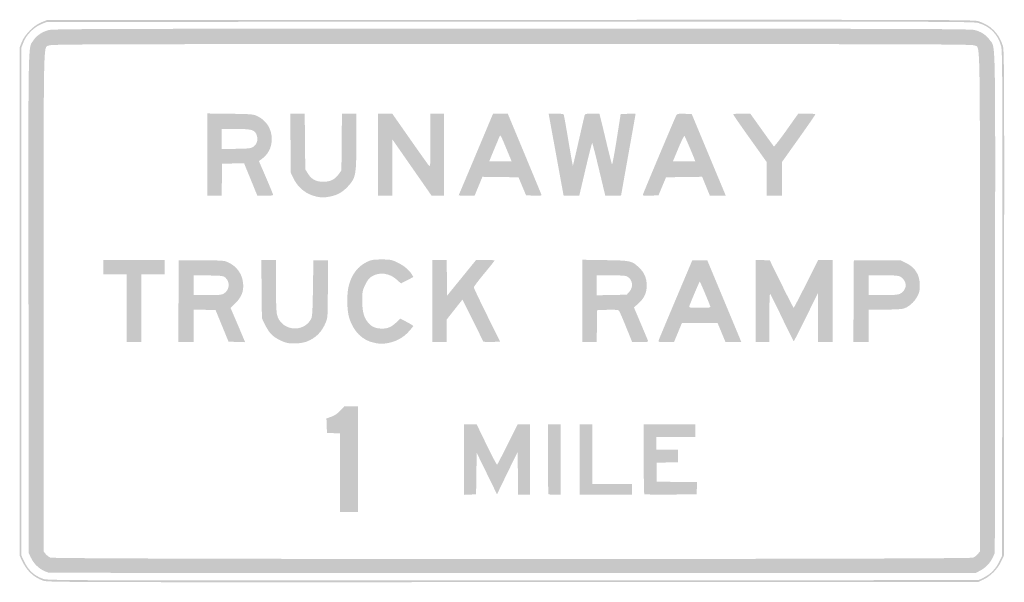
# Model space of a CAD drawing. Header units: inches. Extents: x -42 to 42, y -24 to 24.
import ezdxf

# ---------------------------------------------------------------- set-up
doc = ezdxf.new("R2010")
doc.units = ezdxf.units.IN
doc.header["$MEASUREMENT"] = 0

msp = doc.modelspace()

# ---------------------------------------------------------------- hatches: boundary and pattern name
h = msp.add_hatch(color=7)
edge = h.paths.add_edge_path()
edge.add_spline(control_points=[(-39.97, -23.848), (-40.769, -23.56), (-41.35, -23.01), (-41.745, -22.169)], knot_values=[0, 0, 0, 0, 1, 1, 1, 1], degree=3, periodic=0)
edge.add_line((-41.745, -22.169), (-41.952, -21.727))
edge.add_line((-41.952, -21.727), (-41.952, -0.039))
edge.add_line((-41.952, -0.039), (-41.952, 21.65))
edge.add_line((-41.952, 21.65), (-41.766, 22.112))
edge.add_spline(control_points=[(-41.766, 22.112), (-41.51, 22.751), (-40.741, 23.519), (-40.103, 23.776)], knot_values=[0, 0, 0, 0, 1, 1, 1, 1], degree=3, periodic=0)
edge.add_line((-40.103, 23.776), (-39.64, 23.961))
edge.add_line((-39.64, 23.961), (-0.156, 23.981))
edge.add_spline(control_points=[(-0.156, 23.981), (35.767, 23.999), (39.368, 23.99), (39.755, 23.878), (40.79, 23.579), (41.565, 22.803), (41.868, 21.762), (41.98, 21.375), (41.99, 19.383), (41.972, -0.195)], knot_values=[0, 0, 0, 0, 1, 1, 1, 2, 2, 2, 3, 3, 3, 3], degree=3, periodic=0)
edge.add_line((41.972, -0.195), (41.952, -21.727))
edge.add_line((41.952, -21.727), (41.712, -22.233))
edge.add_spline(control_points=[(41.712, -22.233), (41.417, -22.857), (40.84, -23.448), (40.241, -23.742)], knot_values=[0, 0, 0, 0, 1, 1, 1, 1], degree=3, periodic=0)
edge.add_line((40.241, -23.742), (39.795, -23.961))
edge.add_line((39.795, -23.961), (0.116, -23.978))
edge.add_spline(control_points=[(0.116, -23.978), (-38.705, -23.994), (-39.572, -23.992), (-39.97, -23.848)], knot_values=[0, 0, 0, 0, 1, 1, 1, 1], degree=3, periodic=0)
edge = h.paths.add_edge_path(flags=0)
edge.add_spline(control_points=[(40.231, -23.593), (40.812, -23.308), (41.269, -22.838), (41.559, -22.228)], knot_values=[0, 0, 0, 0, 1, 1, 1, 1], degree=3, periodic=0)
edge.add_line((41.559, -22.228), (41.798, -21.727))
edge.add_line((41.798, -21.727), (41.818, -0.195))
edge.add_spline(control_points=[(41.818, -0.195), (41.836, 19.383), (41.826, 21.375), (41.714, 21.762), (41.417, 22.783), (40.77, 23.431), (39.755, 23.724), (39.368, 23.835), (35.767, 23.845), (-0.156, 23.827)], knot_values=[0, 0, 0, 0, 1, 1, 1, 2, 2, 2, 3, 3, 3, 3], degree=3, periodic=0)
edge.add_line((-0.156, 23.827), (-39.64, 23.807))
edge.add_line((-39.64, 23.807), (-40.102, 23.621))
edge.add_spline(control_points=[(-40.102, 23.621), (-40.726, 23.37), (-41.361, 22.736), (-41.612, 22.112)], knot_values=[0, 0, 0, 0, 1, 1, 1, 1], degree=3, periodic=0)
edge.add_line((-41.612, 22.112), (-41.798, 21.65))
edge.add_line((-41.798, 21.65), (-41.798, -0.039))
edge.add_line((-41.798, -0.039), (-41.798, -21.727))
edge.add_line((-41.798, -21.727), (-41.621, -22.112))
edge.add_spline(control_points=[(-41.621, -22.112), (-41.237, -22.948), (-40.751, -23.413), (-39.965, -23.696), (-39.574, -23.837), (-38.544, -23.84), (0.116, -23.824)], knot_values=[0, 0, 0, 0, 1, 1, 1, 2, 2, 2, 2], degree=3, periodic=0)
edge.add_line((0.116, -23.824), (39.795, -23.807))
edge.add_line((39.795, -23.807), (40.231, -23.593))
h = msp.add_hatch(color=7)
edge = h.paths.add_edge_path()
edge.add_spline(control_points=[(-39.525, -23.158), (-40.193, -22.953), (-40.722, -22.489), (-41.019, -21.847)], knot_values=[0, 0, 0, 0, 1, 1, 1, 1], degree=3, periodic=0)
edge.add_line((-41.019, -21.847), (-41.181, -21.496))
edge.add_line((-41.181, -21.496), (-41.201, -0.236))
edge.add_spline(control_points=[(-41.201, -0.236), (-41.223, 23.015), (-41.251, 21.527), (-40.784, 22.233), (-40.511, 22.646), (-40.03, 22.969), (-39.477, 23.113), (-39.081, 23.216), (-34.546, 23.23), (0, 23.23), (34.308, 23.23), (39.083, 23.216), (39.47, 23.115), (40.029, 22.969), (40.44, 22.698), (40.747, 22.27), (41.257, 21.56), (41.224, 23.204), (41.201, -0.236)], knot_values=[0, 0, 0, 0, 1, 1, 1, 2, 2, 2, 3, 3, 3, 4, 4, 4, 5, 5, 5, 6, 6, 6, 6], degree=3, periodic=0)
edge.add_line((41.201, -0.236), (41.181, -21.496))
edge.add_line((41.181, -21.496), (41.019, -21.847))
edge.add_spline(control_points=[(41.019, -21.847), (40.792, -22.338), (40.414, -22.742), (39.956, -22.984)], knot_values=[0, 0, 0, 0, 1, 1, 1, 1], degree=3, periodic=0)
edge.add_line((39.956, -22.984), (39.563, -23.191))
edge.add_line((39.563, -23.191), (0.116, -23.204))
edge.add_spline(control_points=[(0.116, -23.204), (-21.581, -23.211), (-39.419, -23.19), (-39.525, -23.158)], knot_values=[0, 0, 0, 0, 1, 1, 1, 1], degree=3, periodic=0)
edge = h.paths.add_edge_path(flags=0)
edge.add_spline(control_points=[(39.322, -21.891), (39.462, -21.832), (39.651, -21.689), (39.743, -21.572)], knot_values=[0, 0, 0, 0, 1, 1, 1, 1], degree=3, periodic=0)
edge.add_line((39.743, -21.572), (39.91, -21.36))
edge.add_line((39.91, -21.36), (39.91, -0.063))
edge.add_spline(control_points=[(39.91, -0.063), (39.91, 23.355), (39.948, 21.545), (39.45, 21.803), (39.249, 21.907), (34.91, 21.92), (0, 21.92), (-34.91, 21.92), (-39.249, 21.907), (-39.45, 21.803), (-39.948, 21.545), (-39.91, 23.355), (-39.91, -0.063)], knot_values=[0, 0, 0, 0, 1, 1, 1, 2, 2, 2, 3, 3, 3, 4, 4, 4, 4], degree=3, periodic=0)
edge.add_line((-39.91, -0.063), (-39.91, -21.36))
edge.add_line((-39.91, -21.36), (-39.743, -21.572))
edge.add_spline(control_points=[(-39.743, -21.572), (-39.652, -21.688), (-39.47, -21.83), (-39.339, -21.887), (-38.979, -22.044), (38.946, -22.047), (39.322, -21.891)], knot_values=[0, 0, 0, 0, 1, 1, 1, 2, 2, 2, 2], degree=3, periodic=0)
h = msp.add_hatch(color=7)
edge = h.paths.add_edge_path()
edge.add_line((-25.965, 12.487), (-25.965, 15.999))
edge.add_line((-25.965, 15.999), (-24.019, 15.974))
edge.add_spline(control_points=[(-24.019, 15.974), (-22.229, 15.951), (-22.046, 15.936), (-21.72, 15.785), (-20.919, 15.414), (-20.457, 14.682), (-20.463, 13.791), (-20.467, 13.064), (-20.781, 12.478), (-21.393, 12.057)], knot_values=[0, 0, 0, 0, 1, 1, 1, 2, 2, 2, 3, 3, 3, 3], degree=3, periodic=0)
edge.add_line((-21.393, 12.057), (-21.559, 11.942))
edge.add_line((-21.559, 11.942), (-20.95, 10.529))
edge.add_spline(control_points=[(-20.95, 10.529), (-20.615, 9.752), (-20.34, 9.084), (-20.34, 9.046), (-20.34, 9.007), (-20.644, 8.976), (-21.014, 8.976)], knot_values=[0, 0, 0, 0, 1, 1, 1, 2, 2, 2, 2], degree=3, periodic=0)
edge.add_line((-21.014, 8.976), (-21.689, 8.976))
edge.add_line((-21.689, 8.976), (-21.868, 9.419))
edge.add_spline(control_points=[(-21.868, 9.419), (-21.967, 9.663), (-22.223, 10.288), (-22.436, 10.808)], knot_values=[0, 0, 0, 0, 1, 1, 1, 1], degree=3, periodic=0)
edge.add_line((-22.436, 10.808), (-22.824, 11.754))
edge.add_line((-22.824, 11.754), (-23.759, 11.733))
edge.add_line((-23.759, 11.733), (-24.693, 11.711))
edge.add_line((-24.693, 11.711), (-24.714, 10.343))
edge.add_line((-24.714, 10.343), (-24.735, 8.976))
edge.add_line((-24.735, 8.976), (-25.35, 8.976))
edge.add_line((-25.35, 8.976), (-25.965, 8.976))
edge.add_line((-25.965, 8.976), (-25.965, 12.487))
edge = h.paths.add_edge_path(flags=0)
edge.add_spline(control_points=[(-22.162, 13.088), (-21.793, 13.242), (-21.602, 13.673), (-21.722, 14.076), (-21.88, 14.603), (-22.101, 14.677), (-23.518, 14.677)], knot_values=[0, 0, 0, 0, 1, 1, 1, 2, 2, 2, 2], degree=3, periodic=0)
edge.add_line((-23.518, 14.677), (-24.732, 14.677))
edge.add_line((-24.732, 14.677), (-24.732, 13.83))
edge.add_line((-24.732, 13.83), (-24.732, 12.982))
edge.add_line((-24.732, 12.982), (-23.574, 12.982))
edge.add_spline(control_points=[(-23.574, 12.982), (-22.765, 12.982), (-22.339, 13.014), (-22.162, 13.088)], knot_values=[0, 0, 0, 0, 1, 1, 1, 1], degree=3, periodic=0)
h = msp.add_hatch(color=7)
edge = h.paths.add_edge_path()
edge.add_spline(control_points=[(-16.639, 8.906), (-17.499, 9.075), (-18.242, 9.67), (-18.633, 10.503)], knot_values=[0, 0, 0, 0, 1, 1, 1, 1], degree=3, periodic=0)
edge.add_line((-18.633, 10.503), (-18.838, 10.941))
edge.add_line((-18.838, 10.941), (-18.862, 13.464))
edge.add_line((-18.862, 13.464), (-18.886, 15.987))
edge.add_line((-18.886, 15.987), (-18.269, 15.987))
edge.add_line((-18.269, 15.987), (-17.652, 15.987))
edge.add_line((-17.652, 15.987), (-17.629, 13.612))
edge.add_line((-17.629, 13.612), (-17.605, 11.236))
edge.add_line((-17.605, 11.236), (-17.374, 10.864))
edge.add_spline(control_points=[(-17.374, 10.864), (-17.071, 10.377), (-16.681, 10.17), (-16.064, 10.17), (-15.481, 10.17), (-15.069, 10.374), (-14.754, 10.819)], knot_values=[0, 0, 0, 0, 1, 1, 1, 2, 2, 2, 2], degree=3, periodic=0)
edge.add_line((-14.754, 10.819), (-14.523, 11.146))
edge.add_line((-14.523, 11.146), (-14.501, 13.567))
edge.add_line((-14.501, 13.567), (-14.479, 15.987))
edge.add_line((-14.479, 15.987), (-13.865, 15.987))
edge.add_line((-13.865, 15.987), (-13.252, 15.987))
edge.add_line((-13.252, 15.987), (-13.252, 13.575))
edge.add_spline(control_points=[(-13.252, 13.575), (-13.252, 10.723), (-13.291, 10.516), (-13.966, 9.778), (-14.416, 9.285), (-14.881, 9.024), (-15.523, 8.906), (-16.035, 8.811), (-16.154, 8.811), (-16.639, 8.906)], knot_values=[0, 0, 0, 0, 1, 1, 1, 2, 2, 2, 3, 3, 3, 3], degree=3, periodic=0)
h = msp.add_hatch(color=7)
edge = h.paths.add_edge_path()
edge.add_line((-11.403, 12.482), (-11.403, 15.987))
edge.add_line((-11.403, 15.987), (-10.797, 15.987))
edge.add_line((-10.797, 15.987), (-10.192, 15.987))
edge.add_line((-10.192, 15.987), (-8.712, 13.87))
edge.add_spline(control_points=[(-8.712, 13.87), (-7.897, 12.706), (-7.166, 11.674), (-7.085, 11.578), (-6.941, 11.405), (-6.939, 11.435), (-6.937, 13.695)], knot_values=[0, 0, 0, 0, 1, 1, 1, 2, 2, 2, 2], degree=3, periodic=0)
edge.add_line((-6.937, 13.695), (-6.934, 15.987))
edge.add_line((-6.934, 15.987), (-6.356, 15.987))
edge.add_line((-6.356, 15.987), (-5.778, 15.987))
edge.add_line((-5.778, 15.987), (-5.778, 12.482))
edge.add_line((-5.778, 12.482), (-5.778, 8.976))
edge.add_line((-5.778, 8.976), (-6.304, 8.976))
edge.add_line((-6.304, 8.976), (-6.83, 8.976))
edge.add_line((-6.83, 8.976), (-8.5, 11.375))
edge.add_line((-8.5, 11.375), (-10.17, 13.773))
edge.add_line((-10.17, 13.773), (-10.17, 11.375))
edge.add_line((-10.17, 11.375), (-10.17, 8.976))
edge.add_line((-10.17, 8.976), (-10.787, 8.976))
edge.add_line((-10.787, 8.976), (-11.403, 8.976))
edge.add_line((-11.403, 8.976), (-11.403, 12.482))
h = msp.add_hatch(color=7)
edge = h.paths.add_edge_path()
edge.add_spline(control_points=[(-4.523, 9.034), (-4.505, 9.065), (-3.839, 10.643), (-3.043, 12.539)], knot_values=[0, 0, 0, 0, 1, 1, 1, 1], degree=3, periodic=0)
edge.add_line((-3.043, 12.539), (-1.594, 15.987))
edge.add_line((-1.594, 15.987), (-0.968, 15.987))
edge.add_line((-0.968, 15.987), (-0.343, 15.987))
edge.add_line((-0.343, 15.987), (1.06, 12.616))
edge.add_spline(control_points=[(1.06, 12.616), (1.831, 10.762), (2.485, 9.183), (2.512, 9.108), (2.557, 8.981), (2.507, 8.971), (1.89, 8.992)], knot_values=[0, 0, 0, 0, 1, 1, 1, 2, 2, 2, 2], degree=3, periodic=0)
edge.add_line((1.89, 8.992), (1.218, 9.014))
edge.add_line((1.218, 9.014), (0.895, 9.785))
edge.add_line((0.895, 9.785), (0.572, 10.555))
edge.add_line((0.572, 10.555), (-0.966, 10.575))
edge.add_line((-0.966, 10.575), (-2.504, 10.595))
edge.add_line((-2.504, 10.595), (-2.838, 9.786))
edge.add_line((-2.838, 9.786), (-3.173, 8.976))
edge.add_line((-3.173, 8.976), (-3.864, 8.976))
edge.add_spline(control_points=[(-3.864, 8.976), (-4.244, 8.976), (-4.54, 9.002), (-4.523, 9.034)], knot_values=[0, 0, 0, 0, 1, 1, 1, 1], degree=3, periodic=0)
edge = h.paths.add_edge_path(flags=0)
edge.add_spline(control_points=[(-0.423, 12.904), (-0.974, 14.231), (-0.971, 14.226), (-1.067, 13.984), (-1.109, 13.878), (-1.253, 13.531), (-1.387, 13.213), (-1.521, 12.896), (-1.696, 12.471), (-1.777, 12.27)], knot_values=[0, 0, 0, 0, 1, 1, 1, 2, 2, 2, 3, 3, 3, 3], degree=3, periodic=0)
edge.add_line((-1.777, 12.27), (-1.924, 11.904))
edge.add_line((-1.924, 11.904), (-0.966, 11.904))
edge.add_line((-0.966, 11.904), (-0.008, 11.904))
edge.add_line((-0.008, 11.904), (-0.423, 12.904))
h = msp.add_hatch(color=7)
edge = h.paths.add_edge_path()
edge.add_spline(control_points=[(3.819, 12.27), (3.489, 14.081), (3.201, 15.659), (3.179, 15.775)], knot_values=[0, 0, 0, 0, 1, 1, 1, 1], degree=3, periodic=0)
edge.add_line((3.179, 15.775), (3.14, 15.987))
edge.add_line((3.14, 15.987), (3.761, 15.987))
edge.add_spline(control_points=[(3.761, 15.987), (4.103, 15.987), (4.401, 15.957), (4.424, 15.921), (4.446, 15.884), (4.627, 14.879), (4.826, 13.686), (5.025, 12.494), (5.197, 11.527), (5.208, 11.539), (5.22, 11.551), (5.442, 12.495), (5.702, 13.639), (5.962, 14.782), (6.192, 15.778), (6.213, 15.852), (6.245, 15.966), (6.346, 15.987), (6.859, 15.987)], knot_values=[0, 0, 0, 0, 1, 1, 1, 2, 2, 2, 3, 3, 3, 4, 4, 4, 5, 5, 5, 6, 6, 6, 6], degree=3, periodic=0)
edge.add_line((6.859, 15.987), (7.466, 15.987))
edge.add_line((7.466, 15.987), (7.536, 15.735))
edge.add_spline(control_points=[(7.536, 15.735), (7.574, 15.597), (7.806, 14.634), (8.052, 13.597), (8.298, 12.56), (8.521, 11.685), (8.548, 11.654), (8.575, 11.622), (8.752, 12.576), (8.941, 13.773)], knot_values=[0, 0, 0, 0, 1, 1, 1, 2, 2, 2, 3, 3, 3, 3], degree=3, periodic=0)
edge.add_line((8.941, 13.773), (9.284, 15.949))
edge.add_line((9.284, 15.949), (9.92, 15.971))
edge.add_spline(control_points=[(9.92, 15.971), (10.269, 15.983), (10.555, 15.98), (10.555, 15.964), (10.555, 15.947), (10.278, 14.387), (9.939, 12.496), (9.6, 10.605), (9.323, 9.039), (9.323, 9.017), (9.323, 8.994), (9.019, 8.976), (8.648, 8.976)], knot_values=[0, 0, 0, 0, 1, 1, 1, 2, 2, 2, 3, 3, 3, 4, 4, 4, 4], degree=3, periodic=0)
edge.add_line((8.648, 8.976), (7.974, 8.976))
edge.add_line((7.974, 8.976), (7.438, 11.216))
edge.add_spline(control_points=[(7.438, 11.216), (7.144, 12.447), (6.883, 13.467), (6.859, 13.482), (6.835, 13.497), (6.576, 12.489), (6.284, 11.243)], knot_values=[0, 0, 0, 0, 1, 1, 1, 2, 2, 2, 2], degree=3, periodic=0)
edge.add_line((6.284, 11.243), (5.753, 8.976))
edge.add_line((5.753, 8.976), (5.086, 8.976))
edge.add_line((5.086, 8.976), (4.42, 8.976))
edge.add_line((4.42, 8.976), (3.819, 12.27))
h = msp.add_hatch(color=7)
edge = h.paths.add_edge_path()
edge.add_spline(control_points=[(11.192, 9.108), (11.242, 9.285), (13.913, 15.629), (14.024, 15.837), (14.1, 15.977), (14.171, 15.991), (14.726, 15.971)], knot_values=[0, 0, 0, 0, 1, 1, 1, 2, 2, 2, 2], degree=3, periodic=0)
edge.add_line((14.726, 15.971), (15.343, 15.949))
edge.add_line((15.343, 15.949), (16.482, 13.213))
edge.add_spline(control_points=[(16.482, 13.213), (17.109, 11.709), (17.763, 10.14), (17.936, 9.727)], knot_values=[0, 0, 0, 0, 1, 1, 1, 1], degree=3, periodic=0)
edge.add_line((17.936, 9.727), (18.25, 8.976))
edge.add_line((18.25, 8.976), (17.571, 8.976))
edge.add_line((17.571, 8.976), (16.893, 8.976))
edge.add_line((16.893, 8.976), (16.561, 9.786))
edge.add_line((16.561, 9.786), (16.229, 10.597))
edge.add_line((16.229, 10.597), (14.69, 10.576))
edge.add_line((14.69, 10.576), (13.151, 10.555))
edge.add_line((13.151, 10.555), (12.83, 9.785))
edge.add_line((12.83, 9.785), (12.509, 9.014))
edge.add_line((12.509, 9.014), (11.831, 8.992))
edge.add_spline(control_points=[(11.831, 8.992), (11.21, 8.972), (11.155, 8.981), (11.192, 9.108)], knot_values=[0, 0, 0, 0, 1, 1, 1, 1], degree=3, periodic=0)
edge = h.paths.add_edge_path(flags=0)
edge.add_spline(control_points=[(15.64, 11.927), (15.64, 11.995), (14.775, 14.032), (14.725, 14.083), (14.692, 14.116), (14.455, 13.639), (14.198, 13.023)], knot_values=[0, 0, 0, 0, 1, 1, 1, 2, 2, 2, 2], degree=3, periodic=0)
edge.add_line((14.198, 13.023), (13.732, 11.904))
edge.add_line((13.732, 11.904), (14.686, 11.904))
edge.add_spline(control_points=[(14.686, 11.904), (15.211, 11.904), (15.64, 11.914), (15.64, 11.927)], knot_values=[0, 0, 0, 0, 1, 1, 1, 1], degree=3, periodic=0)
h = msp.add_hatch(color=7)
edge = h.paths.add_edge_path()
edge.add_line((21.726, 10.421), (21.725, 11.865))
edge.add_line((21.725, 11.865), (20.301, 13.863))
edge.add_spline(control_points=[(20.301, 13.863), (19.517, 14.962), (18.876, 15.889), (18.876, 15.924), (18.876, 15.959), (19.204, 15.987), (19.604, 15.987)], knot_values=[0, 0, 0, 0, 1, 1, 1, 2, 2, 2, 2], degree=3, periodic=0)
edge.add_line((19.604, 15.987), (20.332, 15.987))
edge.add_line((20.332, 15.987), (21.308, 14.62))
edge.add_spline(control_points=[(21.308, 14.62), (21.845, 13.867), (22.31, 13.224), (22.342, 13.19), (22.373, 13.155), (22.855, 13.771), (23.413, 14.557)], knot_values=[0, 0, 0, 0, 1, 1, 1, 2, 2, 2, 2], degree=3, periodic=0)
edge.add_line((23.413, 14.557), (24.426, 15.987))
edge.add_line((24.426, 15.987), (25.157, 15.987))
edge.add_spline(control_points=[(25.157, 15.987), (25.559, 15.987), (25.888, 15.961), (25.887, 15.929), (25.887, 15.898), (25.247, 14.97), (24.464, 13.868)], knot_values=[0, 0, 0, 0, 1, 1, 1, 2, 2, 2, 2], degree=3, periodic=0)
edge.add_line((24.464, 13.868), (23.04, 11.865))
edge.add_line((23.04, 11.865), (23.039, 10.421))
edge.add_line((23.039, 10.421), (23.037, 8.976))
edge.add_line((23.037, 8.976), (22.382, 8.976))
edge.add_line((22.382, 8.976), (21.727, 8.976))
edge.add_line((21.727, 8.976), (21.726, 10.421))
for points in [[(-32.822, -0.616), (-32.822, 2.273), (-33.823, 2.273), (-34.825, 2.273), (-34.825, 2.889), (-34.825, 3.506), (-32.205, 3.506), (-29.586, 3.506), (-29.586, 2.889), (-29.586, 2.273), (-30.587, 2.273), (-31.589, 2.273), (-31.589, -0.616), (-31.589, -3.506), (-32.205, -3.506), (-32.822, -3.506), (-32.822, -0.616)], [(5.778, -13.522), (5.778, -10.517), (6.318, -10.517), (6.857, -10.517), (6.857, -13.059), (6.857, -15.602), (8.552, -15.602), (10.247, -15.602), (10.247, -16.064), (10.247, -16.526), (8.013, -16.526), (5.778, -16.526), (5.778, -13.522)]]:
    msp.add_hatch(color=7).paths.add_polyline_path(points)
h = msp.add_hatch(color=7)
edge = h.paths.add_edge_path()
edge.add_line((-28.412, -0.019), (-28.392, 3.467))
edge.add_line((-28.392, 3.467), (-26.465, 3.467))
edge.add_spline(control_points=[(-26.465, 3.467), (-24.673, 3.467), (-24.515, 3.456), (-24.193, 3.306), (-23.432, 2.953), (-22.977, 2.314), (-22.903, 1.499), (-22.843, 0.835), (-23.041, 0.327), (-23.558, -0.177)], knot_values=[0, 0, 0, 0, 1, 1, 1, 2, 2, 2, 3, 3, 3, 3], degree=3, periodic=0)
edge.add_line((-23.558, -0.177), (-23.976, -0.586))
edge.add_line((-23.976, -0.586), (-23.687, -1.256))
edge.add_spline(control_points=[(-23.687, -1.256), (-23.529, -1.625), (-23.249, -2.283), (-23.065, -2.719)], knot_values=[0, 0, 0, 0, 1, 1, 1, 1], degree=3, periodic=0)
edge.add_line((-23.065, -2.719), (-22.732, -3.511))
edge.add_line((-22.732, -3.511), (-23.44, -3.489))
edge.add_line((-23.44, -3.489), (-24.147, -3.467))
edge.add_line((-24.147, -3.467), (-24.7, -2.119))
edge.add_line((-24.7, -2.119), (-25.253, -0.77))
edge.add_line((-25.253, -0.77), (-26.187, -0.749))
edge.add_line((-26.187, -0.749), (-27.12, -0.727))
edge.add_line((-27.12, -0.727), (-27.12, -2.116))
edge.add_line((-27.12, -2.116), (-27.12, -3.506))
edge.add_line((-27.12, -3.506), (-27.776, -3.506))
edge.add_line((-27.776, -3.506), (-28.432, -3.506))
edge.add_line((-28.432, -3.506), (-28.412, -0.019))
edge = h.paths.add_edge_path(flags=0)
edge.add_spline(control_points=[(-24.533, 0.646), (-24.068, 0.93), (-23.997, 1.6), (-24.392, 1.972), (-24.582, 2.15), (-24.641, 2.158), (-25.855, 2.182)], knot_values=[0, 0, 0, 0, 1, 1, 1, 2, 2, 2, 2], degree=3, periodic=0)
edge.add_line((-25.855, 2.182), (-27.12, 2.206))
edge.add_line((-27.12, 2.206), (-27.12, 1.353))
edge.add_line((-27.12, 1.353), (-27.12, 0.501))
edge.add_line((-27.12, 0.501), (-25.945, 0.501))
edge.add_spline(control_points=[(-25.945, 0.501), (-24.932, 0.501), (-24.738, 0.521), (-24.533, 0.646)], knot_values=[0, 0, 0, 0, 1, 1, 1, 1], degree=3, periodic=0)
h = msp.add_hatch(color=7)
edge = h.paths.add_edge_path()
edge.add_spline(control_points=[(-19.104, -3.58), (-19.611, -3.474), (-20.236, -3.131), (-20.546, -2.788), (-20.697, -2.621), (-20.929, -2.255), (-21.062, -1.974)], knot_values=[0, 0, 0, 0, 1, 1, 1, 2, 2, 2, 2], degree=3, periodic=0)
edge.add_line((-21.062, -1.974), (-21.303, -1.464))
edge.add_line((-21.303, -1.464), (-21.328, 1.021))
edge.add_line((-21.328, 1.021), (-21.353, 3.506))
edge.add_line((-21.353, 3.506), (-20.731, 3.506))
edge.add_line((-20.731, 3.506), (-20.109, 3.506))
edge.add_line((-20.109, 3.506), (-20.109, 1.391))
edge.add_spline(control_points=[(-20.109, 1.391), (-20.109, 0.144), (-20.074, -0.886), (-20.024, -1.119), (-19.725, -2.516), (-17.807, -2.794), (-17.116, -1.541), (-17.008, -1.345), (-16.983, -0.95), (-16.95, 1.079)], knot_values=[0, 0, 0, 0, 1, 1, 1, 2, 2, 2, 3, 3, 3, 3], degree=3, periodic=0)
edge.add_line((-16.95, 1.079), (-16.912, 3.467))
edge.add_line((-16.912, 3.467), (-16.295, 3.467))
edge.add_line((-16.295, 3.467), (-15.679, 3.467))
edge.add_line((-15.679, 3.467), (-15.681, 1.04))
edge.add_spline(control_points=[(-15.681, 1.04), (-15.683, -1.285), (-15.69, -1.405), (-15.854, -1.814), (-16.178, -2.623), (-16.697, -3.151), (-17.465, -3.451), (-17.874, -3.611), (-18.659, -3.673), (-19.104, -3.58)], knot_values=[0, 0, 0, 0, 1, 1, 1, 2, 2, 2, 3, 3, 3, 3], degree=3, periodic=0)
h = msp.add_hatch(color=7)
edge = h.paths.add_edge_path()
edge.add_spline(control_points=[(-11.635, -3.583), (-12.714, -3.4), (-13.543, -2.579), (-13.881, -1.359), (-14.062, -0.707), (-14.072, 0.632), (-13.901, 1.293), (-13.646, 2.28), (-13.114, 2.977), (-12.339, 3.34), (-11.955, 3.52), (-11.809, 3.544), (-11.095, 3.544), (-10.348, 3.544), (-10.247, 3.526), (-9.775, 3.302), (-9.218, 3.038), (-8.745, 2.651), (-8.53, 2.283)], knot_values=[0, 0, 0, 0, 1, 1, 1, 2, 2, 2, 3, 3, 3, 4, 4, 4, 5, 5, 5, 6, 6, 6, 6], degree=3, periodic=0)
edge.add_line((-8.53, 2.283), (-8.392, 2.047))
edge.add_line((-8.392, 2.047), (-8.877, 1.794))
edge.add_spline(control_points=[(-8.877, 1.794), (-9.143, 1.656), (-9.385, 1.531), (-9.414, 1.517), (-9.443, 1.504), (-9.61, 1.632), (-9.784, 1.801), (-10.389, 2.387), (-11.308, 2.509), (-11.947, 2.086), (-12.183, 1.93), (-12.325, 1.746), (-12.506, 1.362), (-12.73, 0.888), (-12.748, 0.785), (-12.749, 0.039), (-12.75, -0.901), (-12.602, -1.436), (-12.224, -1.868), (-11.917, -2.217), (-11.595, -2.35), (-11.055, -2.35), (-10.55, -2.35), (-10.251, -2.217), (-9.817, -1.799)], knot_values=[0, 0, 0, 0, 1, 1, 1, 2, 2, 2, 3, 3, 3, 4, 4, 4, 5, 5, 5, 6, 6, 6, 7, 7, 7, 8, 8, 8, 8], degree=3, periodic=0)
edge.add_line((-9.817, -1.799), (-9.503, -1.496))
edge.add_line((-9.503, -1.496), (-8.952, -1.788))
edge.add_spline(control_points=[(-8.952, -1.788), (-8.649, -1.949), (-8.4, -2.103), (-8.399, -2.132), (-8.399, -2.16), (-8.577, -2.379), (-8.796, -2.619), (-9.254, -3.12), (-9.853, -3.453), (-10.515, -3.576), (-11.015, -3.668), (-11.126, -3.669), (-11.635, -3.583)], knot_values=[0, 0, 0, 0, 1, 1, 1, 2, 2, 2, 3, 3, 3, 4, 4, 4, 4], degree=3, periodic=0)
h = msp.add_hatch(color=7)
edge = h.paths.add_edge_path()
edge.add_line((-6.78, 0), (-6.78, 3.506))
edge.add_line((-6.78, 3.506), (-6.165, 3.506))
edge.add_line((-6.165, 3.506), (-5.551, 3.506))
edge.add_line((-5.551, 3.506), (-5.53, 1.986))
edge.add_line((-5.53, 1.986), (-5.509, 0.466))
edge.add_line((-5.509, 0.466), (-4.276, 1.982))
edge.add_line((-4.276, 1.982), (-3.043, 3.498))
edge.add_line((-3.043, 3.498), (-2.254, 3.502))
edge.add_spline(control_points=[(-2.254, 3.502), (-1.819, 3.504), (-1.464, 3.485), (-1.464, 3.46), (-1.464, 3.435), (-1.863, 2.932), (-2.35, 2.343), (-2.837, 1.755), (-3.236, 1.226), (-3.236, 1.168), (-3.236, 1.111), (-2.731, 0.045), (-2.114, -1.202)], knot_values=[0, 0, 0, 0, 1, 1, 1, 2, 2, 2, 3, 3, 3, 4, 4, 4, 4], degree=3, periodic=0)
edge.add_line((-2.114, -1.202), (-0.991, -3.467))
edge.add_line((-0.991, -3.467), (-1.708, -3.489))
edge.add_spline(control_points=[(-1.708, -3.489), (-2.241, -3.506), (-2.433, -3.486), (-2.458, -3.412), (-2.476, -3.358), (-2.876, -2.539), (-3.347, -1.592)], knot_values=[0, 0, 0, 0, 1, 1, 1, 2, 2, 2, 2], degree=3, periodic=0)
edge.add_line((-3.347, -1.592), (-4.203, 0.129))
edge.add_line((-4.203, 0.129), (-4.875, -0.723))
edge.add_line((-4.875, -0.723), (-5.547, -1.576))
edge.add_line((-5.547, -1.576), (-5.547, -2.541))
edge.add_line((-5.547, -2.541), (-5.547, -3.506))
edge.add_line((-5.547, -3.506), (-6.164, -3.506))
edge.add_line((-6.164, -3.506), (-6.78, -3.506))
edge.add_line((-6.78, -3.506), (-6.78, 0))
h = msp.add_hatch(color=7)
edge = h.paths.add_edge_path()
edge.add_line((6.01, 0.007), (6.01, 3.519))
edge.add_line((6.01, 3.519), (7.955, 3.489))
edge.add_spline(control_points=[(7.955, 3.489), (10.137, 3.454), (10.223, 3.436), (10.823, 2.883), (11.285, 2.457), (11.499, 1.975), (11.506, 1.348), (11.513, 0.71), (11.299, 0.244), (10.788, -0.215)], knot_values=[0, 0, 0, 0, 1, 1, 1, 2, 2, 2, 3, 3, 3, 3], degree=3, periodic=0)
edge.add_line((10.788, -0.215), (10.416, -0.55))
edge.add_line((10.416, -0.55), (10.987, -1.893))
edge.add_spline(control_points=[(10.987, -1.893), (11.3, -2.632), (11.577, -3.297), (11.601, -3.371), (11.64, -3.492), (11.577, -3.506), (10.956, -3.506)], knot_values=[0, 0, 0, 0, 1, 1, 1, 2, 2, 2, 2], degree=3, periodic=0)
edge.add_line((10.956, -3.506), (10.268, -3.506))
edge.add_line((10.268, -3.506), (9.744, -2.215))
edge.add_spline(control_points=[(9.744, -2.215), (9.456, -1.505), (9.186, -0.88), (9.144, -0.826), (9.089, -0.753), (8.832, -0.733), (8.175, -0.749)], knot_values=[0, 0, 0, 0, 1, 1, 1, 2, 2, 2, 2], degree=3, periodic=0)
edge.add_line((8.175, -0.749), (7.281, -0.77))
edge.add_line((7.281, -0.77), (7.26, -2.138))
edge.add_line((7.26, -2.138), (7.239, -3.506))
edge.add_line((7.239, -3.506), (6.624, -3.506))
edge.add_line((6.624, -3.506), (6.01, -3.506))
edge.add_line((6.01, -3.506), (6.01, 0.007))
edge = h.paths.add_edge_path(flags=0)
edge.add_spline(control_points=[(10.023, 0.791), (10.404, 1.219), (10.301, 1.858), (9.809, 2.11), (9.707, 2.162), (9.173, 2.196), (8.442, 2.196)], knot_values=[0, 0, 0, 0, 1, 1, 1, 2, 2, 2, 2], degree=3, periodic=0)
edge.add_line((8.442, 2.196), (7.242, 2.196))
edge.add_line((7.242, 2.196), (7.242, 1.343))
edge.add_line((7.242, 1.343), (7.242, 0.49))
edge.add_line((7.242, 0.49), (8.52, 0.515))
edge.add_line((8.52, 0.515), (9.798, 0.539))
edge.add_line((9.798, 0.539), (10.023, 0.791))
h = msp.add_hatch(color=7)
edge = h.paths.add_edge_path()
edge.add_spline(control_points=[(12.514, -3.371), (12.538, -3.297), (13.193, -1.728), (13.971, 0.116)], knot_values=[0, 0, 0, 0, 1, 1, 1, 1], degree=3, periodic=0)
edge.add_line((13.971, 0.116), (15.386, 3.467))
edge.add_line((15.386, 3.467), (16.028, 3.467))
edge.add_line((16.028, 3.467), (16.67, 3.467))
edge.add_line((16.67, 3.467), (18.003, 0.27))
edge.add_spline(control_points=[(18.003, 0.27), (18.737, -1.489), (19.389, -3.058), (19.453, -3.217)], knot_values=[0, 0, 0, 0, 1, 1, 1, 1], degree=3, periodic=0)
edge.add_line((19.453, -3.217), (19.569, -3.506))
edge.add_line((19.569, -3.506), (18.895, -3.505))
edge.add_line((18.895, -3.505), (18.222, -3.504))
edge.add_line((18.222, -3.504), (17.887, -2.696))
edge.add_line((17.887, -2.696), (17.553, -1.888))
edge.add_line((17.553, -1.888), (16.026, -1.888))
edge.add_line((16.026, -1.888), (14.499, -1.888))
edge.add_line((14.499, -1.888), (14.164, -2.696))
edge.add_line((14.164, -2.696), (13.83, -3.504))
edge.add_line((13.83, -3.504), (13.151, -3.505))
edge.add_spline(control_points=[(13.151, -3.505), (12.538, -3.506), (12.475, -3.492), (12.514, -3.371)], knot_values=[0, 0, 0, 0, 1, 1, 1, 1], degree=3, periodic=0)
edge = h.paths.add_edge_path(flags=0)
edge.add_spline(control_points=[(16.918, -0.443), (16.744, 0.04), (16.057, 1.655), (16.026, 1.655), (15.994, 1.655), (15.307, 0.04), (15.133, -0.443), (15.089, -0.567), (15.162, -0.578), (16.026, -0.578), (16.889, -0.578), (16.963, -0.567), (16.918, -0.443)], knot_values=[0, 0, 0, 0, 1, 1, 1, 2, 2, 2, 3, 3, 3, 4, 4, 4, 4], degree=3, periodic=0)
h = msp.add_hatch(color=7)
edge = h.paths.add_edge_path()
edge.add_line((20.803, 0.003), (20.803, 3.512))
edge.add_line((20.803, 3.512), (21.4, 3.49))
edge.add_line((21.4, 3.49), (21.997, 3.467))
edge.add_line((21.997, 3.467), (22.993, 1.445))
edge.add_spline(control_points=[(22.993, 1.445), (23.541, 0.332), (24.009, -0.578), (24.034, -0.578), (24.058, -0.578), (24.537, 0.341), (25.098, 1.464)], knot_values=[0, 0, 0, 0, 1, 1, 1, 2, 2, 2, 2], degree=3, periodic=0)
edge.add_line((25.098, 1.464), (26.118, 3.506))
edge.add_line((26.118, 3.506), (26.735, 3.506))
edge.add_line((26.735, 3.506), (27.352, 3.506))
edge.add_line((27.352, 3.506), (27.352, 0))
edge.add_line((27.352, 0), (27.352, -3.506))
edge.add_line((27.352, -3.506), (26.735, -3.506))
edge.add_line((26.735, -3.506), (26.119, -3.506))
edge.add_line((26.119, -3.506), (26.112, -1.406))
edge.add_line((26.112, -1.406), (26.105, 0.693))
edge.add_line((26.105, 0.693), (25.094, -1.368))
edge.add_spline(control_points=[(25.094, -1.368), (24.538, -2.501), (24.063, -3.429), (24.039, -3.429), (24.015, -3.429), (23.564, -2.525), (23.037, -1.42), (22.51, -0.315), (22.052, 0.606), (22.019, 0.627), (21.986, 0.647), (21.958, -0.274), (21.958, -1.421)], knot_values=[0, 0, 0, 0, 1, 1, 1, 2, 2, 2, 3, 3, 3, 4, 4, 4, 4], degree=3, periodic=0)
edge.add_line((21.958, -1.421), (21.958, -3.506))
edge.add_line((21.958, -3.506), (21.38, -3.506))
edge.add_line((21.38, -3.506), (20.803, -3.506))
edge.add_line((20.803, -3.506), (20.803, 0.003))
h = msp.add_hatch(color=7)
edge = h.paths.add_edge_path()
edge.add_line((29.142, -0.019), (29.162, 3.467))
edge.add_line((29.162, 3.467), (31.165, 3.467))
edge.add_line((31.165, 3.467), (33.169, 3.467))
edge.add_line((33.169, 3.467), (33.608, 3.251))
edge.add_spline(control_points=[(33.608, 3.251), (34.392, 2.866), (34.782, 2.235), (34.785, 1.348), (34.786, 0.843), (34.757, 0.718), (34.547, 0.347), (34.279, -0.13), (33.807, -0.532), (33.378, -0.651), (33.221, -0.695), (32.493, -0.731), (31.762, -0.732)], knot_values=[0, 0, 0, 0, 1, 1, 1, 2, 2, 2, 3, 3, 3, 4, 4, 4, 4], degree=3, periodic=0)
edge.add_line((31.762, -0.732), (30.433, -0.732))
edge.add_line((30.433, -0.732), (30.433, -2.119))
edge.add_line((30.433, -2.119), (30.433, -3.506))
edge.add_line((30.433, -3.506), (29.778, -3.506))
edge.add_line((29.778, -3.506), (29.122, -3.506))
edge.add_line((29.122, -3.506), (29.142, -0.019))
edge = h.paths.add_edge_path(flags=0)
edge.add_spline(control_points=[(33.089, 0.61), (33.36, 0.724), (33.592, 1.064), (33.592, 1.348), (33.592, 1.609), (33.376, 1.953), (33.133, 2.079), (32.958, 2.169), (32.625, 2.196), (31.67, 2.196)], knot_values=[0, 0, 0, 0, 1, 1, 1, 2, 2, 2, 3, 3, 3, 3], degree=3, periodic=0)
edge.add_line((31.67, 2.196), (30.433, 2.196))
edge.add_line((30.433, 2.196), (30.433, 1.348))
edge.add_line((30.433, 1.348), (30.433, 0.501))
edge.add_line((30.433, 0.501), (31.63, 0.501))
edge.add_spline(control_points=[(31.63, 0.501), (32.49, 0.501), (32.901, 0.532), (33.089, 0.61)], knot_values=[0, 0, 0, 0, 1, 1, 1, 1], degree=3, periodic=0)
h = msp.add_hatch(color=7)
edge = h.paths.add_edge_path()
edge.add_line((-14.639, -14.642), (-14.639, -11.294))
edge.add_line((-14.639, -11.294), (-15.197, -11.271))
edge.add_line((-15.197, -11.271), (-15.756, -11.249))
edge.add_line((-15.756, -11.249), (-15.778, -10.632))
edge.add_line((-15.778, -10.632), (-15.8, -10.016))
edge.add_line((-15.8, -10.016), (-15.393, -9.873))
edge.add_spline(control_points=[(-15.393, -9.873), (-15.112, -9.775), (-14.875, -9.614), (-14.628, -9.353)], knot_values=[0, 0, 0, 0, 1, 1, 1, 1], degree=3, periodic=0)
edge.add_line((-14.628, -9.353), (-14.27, -8.976))
edge.add_line((-14.27, -8.976), (-13.684, -8.976))
edge.add_line((-13.684, -8.976), (-13.098, -8.976))
edge.add_line((-13.098, -8.976), (-13.098, -13.483))
edge.add_line((-13.098, -13.483), (-13.098, -17.99))
edge.add_line((-13.098, -17.99), (-13.868, -17.99))
edge.add_line((-13.868, -17.99), (-14.639, -17.99))
edge.add_line((-14.639, -17.99), (-14.639, -14.642))
h = msp.add_hatch(color=7)
edge = h.paths.add_edge_path()
edge.add_line((-4.083, -13.525), (-4.083, -10.517))
edge.add_line((-4.083, -10.517), (-3.539, -10.517))
edge.add_line((-3.539, -10.517), (-2.994, -10.517))
edge.add_line((-2.994, -10.517), (-2.152, -12.255))
edge.add_spline(control_points=[(-2.152, -12.255), (-1.689, -13.211), (-1.284, -13.976), (-1.252, -13.956), (-1.22, -13.936), (-0.813, -13.154), (-0.348, -12.218)], knot_values=[0, 0, 0, 0, 1, 1, 1, 2, 2, 2, 2], degree=3, periodic=0)
edge.add_line((-0.348, -12.218), (0.498, -10.517))
edge.add_line((0.498, -10.517), (1.019, -10.517))
edge.add_line((1.019, -10.517), (1.541, -10.517))
edge.add_line((1.541, -10.517), (1.541, -13.522))
edge.add_line((1.541, -13.522), (1.541, -16.526))
edge.add_line((1.541, -16.526), (1.042, -16.526))
edge.add_line((1.042, -16.526), (0.542, -16.526))
edge.add_line((0.542, -16.526), (0.521, -14.697))
edge.add_line((0.521, -14.697), (0.501, -12.867))
edge.add_line((0.501, -12.867), (0.049, -13.791))
edge.add_spline(control_points=[(0.049, -13.791), (-0.2, -14.3), (-0.596, -15.115), (-0.831, -15.602)], knot_values=[0, 0, 0, 0, 1, 1, 1, 1], degree=3, periodic=0)
edge.add_line((-0.831, -15.602), (-1.259, -16.488))
edge.add_line((-1.259, -16.488), (-2.125, -14.716))
edge.add_line((-2.125, -14.716), (-2.991, -12.944))
edge.add_line((-2.991, -12.944), (-3.017, -14.716))
edge.add_line((-3.017, -14.716), (-3.043, -16.488))
edge.add_line((-3.043, -16.488), (-3.563, -16.511))
edge.add_line((-3.563, -16.511), (-4.083, -16.534))
edge.add_line((-4.083, -16.534), (-4.083, -13.525))
h = msp.add_hatch(color=7)
edge = h.paths.add_edge_path()
edge.add_spline(control_points=[(3.133, -16.475), (3.105, -16.447), (3.082, -15.095), (3.082, -13.47)], knot_values=[0, 0, 0, 0, 1, 1, 1, 1], degree=3, periodic=0)
edge.add_line((3.082, -13.47), (3.082, -10.517))
edge.add_line((3.082, -10.517), (3.621, -10.517))
edge.add_line((3.621, -10.517), (4.161, -10.517))
edge.add_line((4.161, -10.517), (4.161, -13.522))
edge.add_line((4.161, -13.522), (4.161, -16.526))
edge.add_line((4.161, -16.526), (3.673, -16.526))
edge.add_spline(control_points=[(3.673, -16.526), (3.404, -16.526), (3.161, -16.503), (3.133, -16.475)], knot_values=[0, 0, 0, 0, 1, 1, 1, 1], degree=3, periodic=0)
h = msp.add_hatch(color=7)
edge = h.paths.add_edge_path()
edge.add_spline(control_points=[(11.301, -16.476), (11.272, -16.447), (11.249, -15.095), (11.249, -13.47)], knot_values=[0, 0, 0, 0, 1, 1, 1, 1], degree=3, periodic=0)
edge.add_line((11.249, -13.47), (11.249, -10.517))
edge.add_line((11.249, -10.517), (13.445, -10.517))
edge.add_line((13.445, -10.517), (15.64, -10.517))
edge.add_line((15.64, -10.517), (15.64, -11.056))
edge.add_line((15.64, -11.056), (15.64, -11.596))
edge.add_line((15.64, -11.596), (13.984, -11.596))
edge.add_line((13.984, -11.596), (12.327, -11.596))
edge.add_line((12.327, -11.596), (12.327, -12.135))
edge.add_line((12.327, -12.135), (12.327, -12.674))
edge.add_line((12.327, -12.674), (13.252, -12.674))
edge.add_line((13.252, -12.674), (14.177, -12.674))
edge.add_line((14.177, -12.674), (14.177, -13.211))
edge.add_line((14.177, -13.211), (14.177, -13.748))
edge.add_line((14.177, -13.748), (13.271, -13.77))
edge.add_line((13.271, -13.77), (12.366, -13.791))
edge.add_line((12.366, -13.791), (12.366, -14.6))
edge.add_line((12.366, -14.6), (12.366, -15.409))
edge.add_line((12.366, -15.409), (14.084, -15.43))
edge.add_line((14.084, -15.43), (15.802, -15.451))
edge.add_line((15.802, -15.451), (15.779, -15.969))
edge.add_line((15.779, -15.969), (15.756, -16.488))
edge.add_line((15.756, -16.488), (13.555, -16.508))
edge.add_spline(control_points=[(13.555, -16.508), (12.344, -16.52), (11.33, -16.505), (11.301, -16.476)], knot_values=[0, 0, 0, 0, 1, 1, 1, 1], degree=3, periodic=0)

doc.saveas('drawing.dxf')
